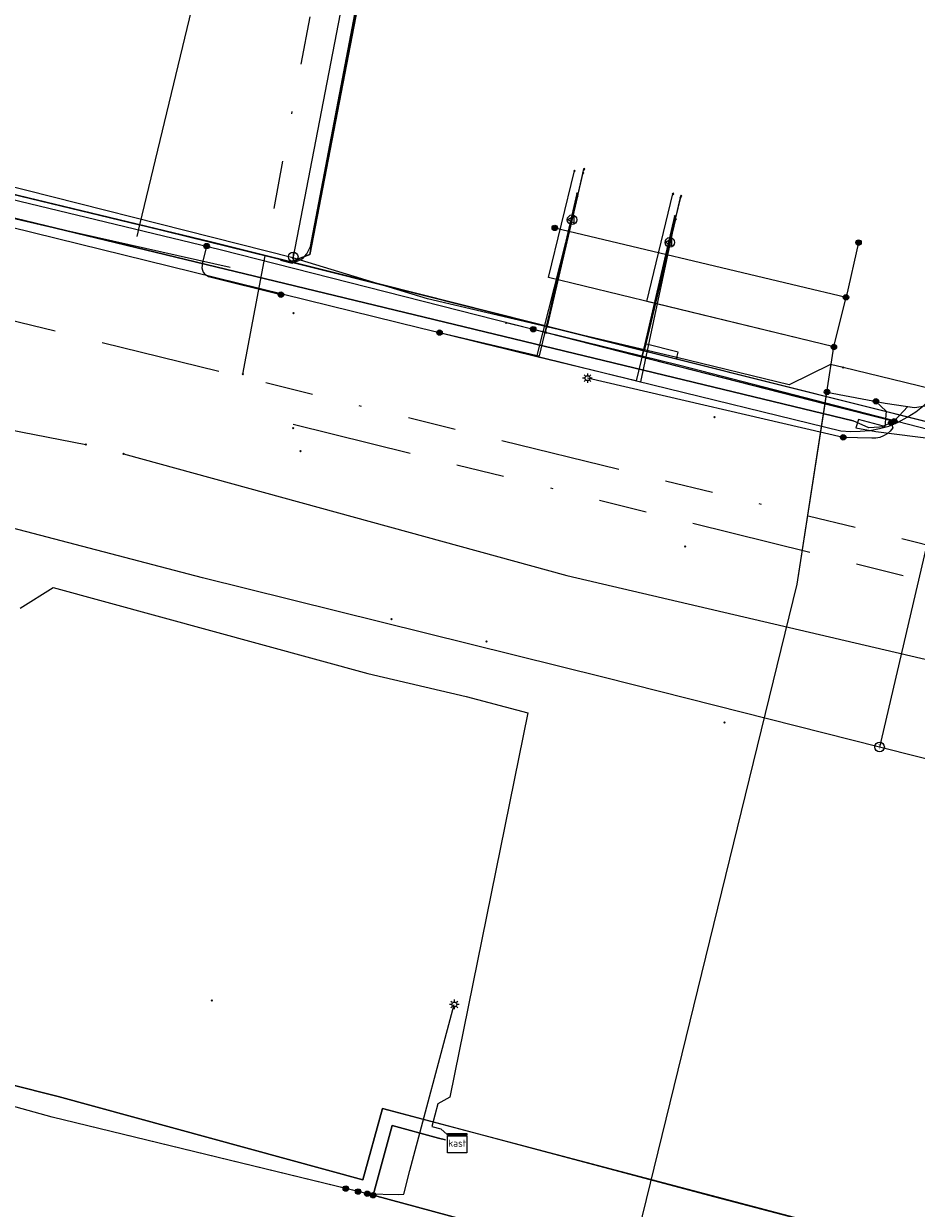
# Model space of a CAD drawing. Header units: metres. Extents: x 253430 to 254090, y 592748 to 593165.
# Tile 101 of 146: x 253690 to 253727, y 593025 to 593074. Entities that reach past the tile are written whole.
import ezdxf
from ezdxf.enums import TextEntityAlignment as Align
from ezdxf.lldxf.tags import DXFTag

# ---------------------------------------------------------------- set-up
doc = ezdxf.new("R2010")
doc.units = ezdxf.units.M
doc.linetypes.add('RI-OVERIG-SO', pattern=[17, 5, -2, 2, -2, 0, -2, 2, -2])
for name, color, linetype in [('B-WE-IE-MEUBILAIR-S', 7, 'Continuous'), ('B-WE-KL-DATA-G', 90, 'KL-DATA-SO'), ('B-WE-KL-DATA_DUCT-G', 90, 'Continuous'), ('B-WE-KL-DATA_HULPSTUK-S', 90, 'Continuous'), ('B-WE-KL-DATA_KABELBED-G', 90, 'Continuous'), ('B-WE-KL-DATA_MANTELBUIS-G', 90, 'Continuous'), ('B-WE-KL-ET_LS-G', 190, 'KL-LS-SO'), ('B-WE-KL-ET_LS_HULPSTUK-S', 190, 'Continuous'), ('B-WE-KL-ET_LS_KABELBED-G', 190, 'Continuous'), ('B-WE-KL-ET_LS_MANTELBUIS-G', 190, 'Continuous'), ('B-WE-KL-GAS_LD-G', 50, 'KL-GAS_LD-SO'), ('B-WE-KL-GAS_LD_HULPSTUK-S', 50, 'Continuous'), ('B-WE-KL-WATER-G', 170, 'KL-WATER-SO'), ('B-WE-KL-WATER_HULPSTUK-S', 170, 'Continuous'), ('B-WE-RI-VRIJVERVAL-G', 210, 'RI-OVERIG-SO'), ('B-WE-RI-VRIJVERVAL_HULPSTUK-S', 210, 'Continuous'), ('V-WE-KL-GAS_LD-G', 50, 'V-KL-GAS_LD-SO')]:
    doc.layers.add(name, color=color, linetype=linetype)
doc.styles.add('NLCS-ISO', font='txt')
doc.styles.get("Standard").update_dxf_attribs({"font": 'simplex.shx'})
tags = doc.linetypes.add('KL-DATA-SO', pattern='A,4,-1,[101,NLCS.SHX,S=0.5,R=0,X=0,Y=0],-1,4,-1,["D",Standard,S=1,R=0,X=-0.25,Y=-0.5],-1.5', length=12.5).pattern_tags.tags
tags[18] = DXFTag(74, 10)
tags = doc.linetypes.add('KL-GAS_LD-SO', pattern='A,4,-1,[69,NLCS.SHX,S=0.5,R=0,X=0,Y=0],-1,4,-1,["L",Standard,S=1,R=0,X=0.25,Y=-0.5],-2', length=13).pattern_tags.tags
tags[18] = DXFTag(74, 10)
tags = doc.linetypes.add('KL-LS-SO', pattern='A,4,-1,[103,NLCS.SHX,S=0.75,R=0,X=0,Y=0],-1,4,-1,["L",Standard,S=1,R=0,X=0,Y=-0.5],-2', length=13).pattern_tags.tags
tags[18] = DXFTag(74, 10)
doc.linetypes.add('KL-WATER-SO', pattern='A,7,-0.5,[168,NLCS.SHX,S=0.75,R=0,X=0.75,Y=0],-2', length=9.5)
tags = doc.linetypes.add('V-KL-GAS_LD-SO', pattern='A,2,[24,NLCS.SHX,S=0.5,R=0,X=0,Y=0],2,-1,[69,NLCS.SHX,S=0.5,R=0,X=0,Y=0],-1,2,[24,NLCS.SHX,S=0.5,R=0,X=0,Y=0],2,-1,["L",Standard,S=1,R=0,X=0.25,Y=-0.5],-2', length=13).pattern_tags.tags
tags[34] = DXFTag(74, 10)

# ---------------------------------------------------------------- blocks, each defined once
blk = doc.blocks.new('SKL-WTB_HULP_AFSLUITER-SO')
at = {"color": 0, "linetype": 'ByBlock', "lineweight": 18}
blk.add_lwpolyline([(0, 0.8), (0, -0.8)], dxfattribs=at)
blk.add_circle((0, 0), 1, dxfattribs=at)
at = {"color": 0, "linetype": 'ByBlock', "lineweight": 18, "style": 'NLCS-ISO', "flags": 1}
for tag, p in [('TYPE', (1.5, 0)), ('OMSCHRIJVING', (1.5, -3)), ('LABEL', (1.5, -1.5))]:
    blk.add_attdef(tag, p, '', height=1, dxfattribs=at)
blk = doc.blocks.new('SKL-WTB_HULP_OVERIG-SO')
at = {"color": 0, "linetype": 'ByBlock', "lineweight": 18}
for points in [[(-0.14, 0.14), (0.14, -0.14)], [(0.14, 0.14), (-0.14, -0.14)]]:
    blk.add_lwpolyline(points, dxfattribs=at)
at = {"color": 0, "linetype": 'ByBlock', "lineweight": 18, "style": 'NLCS-ISO', "flags": 1}
for tag, p in [('TYPE', (1.5, 0)), ('OMSCHRIJVING', (1.5, -3)), ('LABEL', (1.5, -1.5))]:
    blk.add_attdef(tag, p, '', height=1, dxfattribs=at)
blk = doc.blocks.new('SKL-WTB_HULP_MOF-SO')
at = {"linetype": 'ByBlock', "lineweight": 18}
h = blk.add_hatch(color=0, dxfattribs=at)
h.dxf.hatch_style = 1
h.paths.add_polyline_path([(-0.5625, 0, 1), (0.5625, 0, 1)])
at = {"color": 0, "linetype": 'ByBlock', "lineweight": 18}
blk.add_circle((0, 0), 0.5625, dxfattribs=at)
at = {"color": 0, "linetype": 'ByBlock', "lineweight": 18, "style": 'NLCS-ISO', "flags": 1}
for tag, p in [('TYPE', (1.5, 0)), ('OMSCHRIJVING', (1.5, -3)), ('LABEL', (1.5, -1.5))]:
    blk.add_attdef(tag, p, '', height=1, dxfattribs=at)
blk = doc.blocks.new('SKL-WTB_HULP_VERLOOP-SO')
at = {"color": 0, "linetype": 'ByBlock', "lineweight": 18}
for points in [[(0.44, 0.72), (-0.88, 0)], [(0.44, -0.72), (-0.88, 0)], [(0.44, -0.72), (0.44, 0.72)]]:
    blk.add_lwpolyline(points, dxfattribs=at)
blk.add_circle((0, 0), 1, dxfattribs=at)
at = {"color": 0, "linetype": 'ByBlock', "lineweight": 18, "style": 'NLCS-ISO', "flags": 1}
for tag, p in [('TYPE', (1.5, 0)), ('OMSCHRIJVING', (1.5, -3)), ('LABEL', (1.5, -1.5))]:
    blk.add_attdef(tag, p, '', height=1, dxfattribs=at)
blk = doc.blocks.new('SKL-WTB_HULP_T STUK-SO')
at = {"color": 0, "linetype": 'ByBlock', "lineweight": 18}
blk.add_circle((0, 0), 1, dxfattribs=at)
at = {"color": 0, "linetype": 'ByBlock', "lineweight": -2, "style": 'NLCS-ISO'}
blk.add_text('T', height=1, dxfattribs=at).set_placement((0, 0), align=Align.MIDDLE_CENTER)
at = {"color": 0, "linetype": 'ByBlock', "lineweight": 18, "style": 'NLCS-ISO', "flags": 1}
for tag, p in [('TYPE', (1.5, 0)), ('OMSCHRIJVING', (1.5, -3)), ('LABEL', (1.5, -1.5))]:
    blk.add_attdef(tag, p, '', height=1, dxfattribs=at)
blk = doc.blocks.new('SKL-WTB_HULP_KAST-SO')
at = {"color": 0, "linetype": 'ByBlock', "lineweight": 18}
for points in [[(-2, 2), (2, 2), (2, 1.68), (-2, 1.68)], [(-2, 1.52), (2, 1.52), (2, -2), (-2, -2)]]:
    blk.add_lwpolyline(points, close=True, dxfattribs=at)
at = {"color": 0, "linetype": 'ByBlock', "lineweight": 18, "style": 'NLCS-ISO'}
blk.add_text('kast', height=1.5, dxfattribs=at).set_placement((0, 0), align=Align.MIDDLE_CENTER)
at = {"color": 0, "linetype": 'ByBlock', "lineweight": 18, "style": 'NLCS-ISO', "flags": 1}
for tag, p in [('TYPE', (2.5, 0)), ('OMSCHRIJVING', (2.5, -3)), ('LABEL', (2.5, -1.5))]:
    blk.add_attdef(tag, p, '', height=1, dxfattribs=at)
blk = doc.blocks.new('SIE-MEUBILAIR_PAAL_LICHTMAST-SO')
for points in [[(-0.62, 0), (-1, 0)], [(-0.71, 0.71), (-0.44, 0.44)], [(0, 1), (0, 0.62)], [(0.44, 0.44), (0.71, 0.71)], [(1, 0), (0.62, 0)], [(-0.71, -0.71), (-0.44, -0.44)], [(0, -0.62), (0, -1)], [(0.44, -0.44), (0.71, -0.71)]]:
    blk.add_lwpolyline(points)
blk.add_circle((0, 0), 0.5)
blk = doc.blocks.new('SRI-HULP_OVERIG-SO')
at = {"color": 0, "linetype": 'ByBlock', "lineweight": 18}
for points in [[(-0.14, 0.14), (0.14, -0.14)], [(0.14, 0.14), (-0.14, -0.14)]]:
    blk.add_lwpolyline(points, dxfattribs=at)
at = {"color": 0, "linetype": 'ByBlock', "lineweight": 18, "style": 'NLCS-ISO', "flags": 1}
for tag, p in [('TYPE', (1.5, 0)), ('OMSCHRIJVING', (1.5, -3)), ('LABEL', (1.5, -1.5))]:
    blk.add_attdef(tag, p, '', height=1, dxfattribs=at)

msp = doc.modelspace()

# ---------------------------------------------------------------- linework, layer by layer
at = {"layer": 'B-WE-KL-DATA-G'}
for points in [[(253683.376, 593030.728), (253683.516, 593031.247), (253678.362, 593032.536), (253678.129, 593032.709), (253678.971, 593035.434), (253680.074, 593039.853), (253685.289, 593059.545), (253687.08, 593065.507), (253687.461, 593066.254), (253687.514, 593066.343), (253687.696, 593067.157), (253698.05, 593064.662), (253701.372, 593063.835), (253702.179, 593064.142), (253717.831, 593145.251), (253720.988, 593162.273), (253721.082, 593162.807)], [(253700.955, 593063.906), (253701.442, 593063.788), (253701.75, 593063.908), (253701.885, 593063.978), (253702.051, 593064.17), (253702.205, 593064.471), (253715.239, 593132.723), (253720.985, 593162.808)], [(253705.065, 593121.907), (253706.032, 593121.488), (253703.551, 593115.354), (253699.076, 593105.865), (253698.242, 593100.575), (253698.409, 593089.588), (253698.761, 593080.534), (253695.106, 593065.371), (253675.633, 593070.064), (253675.798, 593070.751)], [(253694.514, 593120.16), (253694.428, 593119.98), (253703.668, 593115.642), (253703.551, 593115.354), (253699.076, 593105.865), (253698.242, 593100.575), (253698.409, 593089.588), (253698.761, 593080.534), (253695.106, 593065.371), (253675.633, 593070.064), (253675.798, 593070.751)], [(253697.229, 593118.886), (253697.143, 593118.705), (253703.668, 593115.642), (253703.551, 593115.354), (253699.076, 593105.865), (253698.242, 593100.575), (253698.409, 593089.588), (253698.761, 593080.534), (253695.106, 593065.371), (253675.633, 593070.064), (253675.798, 593070.751)], [(253690.434, 593118.538), (253690.519, 593118.72), (253702.49, 593113.104), (253699.076, 593105.865), (253698.242, 593100.575), (253698.409, 593089.588), (253698.761, 593080.534), (253695.106, 593065.371), (253675.633, 593070.064), (253675.798, 593070.751)], [(253693.148, 593117.265), (253693.234, 593117.446), (253702.49, 593113.104), (253699.076, 593105.865), (253698.242, 593100.575), (253698.409, 593089.588), (253698.761, 593080.534), (253695.106, 593065.371), (253675.633, 593070.064), (253675.798, 593070.751)], [(253695.863, 593115.991), (253695.949, 593116.172), (253702.49, 593113.104), (253699.076, 593105.865), (253698.242, 593100.575), (253698.409, 593089.588), (253698.761, 593080.534), (253695.106, 593065.371), (253675.633, 593070.064), (253675.798, 593070.751)], [(253688.559, 593114.564), (253688.645, 593114.745), (253700.613, 593109.126), (253699.076, 593105.865), (253698.242, 593100.575), (253698.409, 593089.588), (253698.761, 593080.534), (253695.106, 593065.371), (253675.633, 593070.064), (253675.798, 593070.751)], [(253691.273, 593113.29), (253691.359, 593113.471), (253700.613, 593109.126), (253699.076, 593105.865), (253698.242, 593100.575), (253698.409, 593089.588), (253698.761, 593080.534), (253695.106, 593065.371), (253675.633, 593070.064), (253675.798, 593070.751)], [(253693.988, 593112.015), (253694.074, 593112.196), (253700.613, 593109.126), (253699.076, 593105.865), (253698.242, 593100.575), (253698.409, 593089.588), (253698.761, 593080.534), (253695.106, 593065.371), (253675.633, 593070.064), (253675.798, 593070.751)], [(253691.867, 593102.099), (253691.883, 593101.9), (253698.537, 593102.443), (253698.242, 593100.575), (253698.409, 593089.588), (253698.761, 593080.534), (253695.106, 593065.371), (253675.633, 593070.064), (253675.798, 593070.751)], [(253688.877, 593101.855), (253688.893, 593101.656), (253698.537, 593102.443), (253698.242, 593100.575), (253698.409, 593089.588), (253698.761, 593080.534), (253695.106, 593065.371), (253675.633, 593070.064), (253675.798, 593070.751)], [(253685.888, 593101.611), (253685.904, 593101.412), (253698.537, 593102.443), (253698.242, 593100.575), (253698.409, 593089.588), (253698.761, 593080.534), (253695.106, 593065.371), (253675.633, 593070.064), (253675.798, 593070.751)], [(253689.46, 593094.711), (253689.477, 593094.512), (253698.323, 593095.235), (253698.409, 593089.588), (253698.761, 593080.534), (253695.106, 593065.371), (253675.633, 593070.064), (253675.798, 593070.751)], [(253692.45, 593094.955), (253692.467, 593094.756), (253698.323, 593095.235), (253698.409, 593089.588), (253698.761, 593080.534), (253695.106, 593065.371), (253675.633, 593070.064), (253675.798, 593070.751)], [(253693.102, 593086.982), (253693.118, 593086.782), (253698.501, 593087.223), (253698.761, 593080.534), (253695.106, 593065.371), (253675.633, 593070.064), (253675.798, 593070.751)], [(253690.112, 593086.738), (253690.128, 593086.538), (253698.501, 593087.223), (253698.761, 593080.534), (253695.106, 593065.371), (253675.633, 593070.064), (253675.798, 593070.751)], [(253717.362, 593065.611), (253716.062, 593060.149), (253703.555, 593063.292), (253698.05, 593064.662), (253675.633, 593070.064), (253675.798, 593070.751)], [(253682.739, 593067.298), (253691.16, 593065.352), (253698.868, 593063.611)], [(253687.696, 593067.157), (253698.05, 593064.662), (253703.555, 593063.292), (253716.062, 593060.149), (253736.844, 593054.945), (253738.605, 593061.991), (253739.473, 593061.789)], [(253687.696, 593067.157), (253698.05, 593064.662), (253703.555, 593063.292), (253716.062, 593060.149), (253740.713, 593053.978), (253748.31, 593052.008), (253793.243, 593040.292), (253801.755, 593038.07), (253801.826, 593037.936), (253802.816, 593037.177), (253805.532, 593035.885), (253832.321, 593029.19), (253835.946, 593028.249), (253837.651, 593027.806), (253841.671, 593026.744), (253845.441, 593025.729), (253846.29, 593025.299), (253846.63, 593026.57), (253852.722, 593026.943), (253861.299, 593024.862), (253860.657, 593022.472)], [(253713.299, 593066.559), (253712.032, 593061.161), (253716.062, 593060.149), (253736.844, 593054.945), (253738.605, 593061.991), (253739.473, 593061.789)], [(253744.63, 592958.421), (253744.409, 592957.551), (253740.882, 592958.46), (253739.058, 592958.951), (253725.579, 592962.55), (253733.765, 592993.169), (253739.274, 593013.798), (253740.642, 593019.333), (253719.009, 593025.005), (253705.193, 593028.693), (253704.375, 593025.729), (253691.721, 593029.194), (253683.516, 593031.247), (253683.376, 593030.728)]]:
    msp.add_lwpolyline(points, dxfattribs=at)
at = {"layer": 'B-WE-KL-DATA_DUCT-G'}
for points in [[(253683.376, 593030.728), (253683.516, 593031.247), (253678.362, 593032.536), (253678.129, 593032.709), (253678.971, 593035.434), (253683.624, 593053.258), (253685.289, 593059.545), (253687.08, 593065.507), (253687.514, 593066.343), (253687.696, 593067.157), (253695.349, 593065.313), (253701.372, 593063.835), (253702.179, 593064.142), (253717.831, 593145.251), (253721.082, 593162.807)], [(253721.075, 593162.765), (253717.831, 593145.251), (253702.179, 593064.142), (253701.372, 593063.835), (253695.349, 593065.313)]]:
    msp.add_lwpolyline(points, dxfattribs=at)
at = {"layer": 'B-WE-KL-DATA_KABELBED-G'}
for points in [[(253721.075, 593162.765), (253717.831, 593145.251), (253702.179, 593064.142), (253701.372, 593063.835)], [(253698.501, 593087.223), (253698.761, 593080.534), (253695.106, 593065.371)], [(253707.564, 593060.899), (253709.41, 593060.446), (253711.525, 593059.93), (253711.603, 593059.911), (253715.712, 593058.908), (253715.747, 593058.9), (253724.236, 593056.828), (253724.636, 593056.8), (253725.037, 593056.804), (253725.436, 593056.842), (253725.83, 593056.912), (253726.218, 593057.015), (253726.612, 593057.182), (253726.991, 593057.382), (253727.349, 593057.616), (253727.686, 593057.88), (253727.998, 593058.173), (253728.283, 593058.493), (253728.539, 593058.836), (253728.763, 593059.201), (253728.954, 593059.584), (253729.11, 593059.983), (253729.685, 593062.561), (253732.305, 593075.397)], [(253707.564, 593060.899), (253711.614, 593059.955), (253711.71, 593059.933), (253713.297, 593066.551), (253713.306, 593066.588), (253713.564, 593067.689)], [(253687.696, 593067.157), (253695.106, 593065.371)], [(253685.95, 593066.218), (253706.754, 593061.099), (253707.564, 593060.899)], [(253707.564, 593060.899), (253711.525, 593059.93), (253711.603, 593059.911), (253711.603, 593059.912), (253711.604, 593059.914), (253711.614, 593059.955), (253713.297, 593066.551), (253713.299, 593066.559)], [(253707.564, 593060.899), (253711.604, 593059.914), (253715.748, 593058.903), (253715.921, 593058.861), (253717.362, 593065.612), (253717.566, 593066.514)], [(253713.299, 593066.559), (253712.032, 593061.161)], [(253695.106, 593065.371), (253694.989, 593064.885)], [(253695.106, 593065.371), (253695.349, 593065.313)], [(253695.349, 593065.313), (253701.372, 593063.835)], [(253707.564, 593060.899), (253711.603, 593059.912), (253715.712, 593058.908), (253715.747, 593058.9), (253715.748, 593058.903), (253717.36, 593065.601)], [(253717.362, 593065.611), (253716.062, 593060.149)], [(253701.372, 593063.835), (253712.032, 593061.161)], [(253712.032, 593061.161), (253716.062, 593060.149)], [(253716.062, 593060.149), (253736.844, 593054.945)], [(253683.516, 593031.247), (253691.721, 593029.194), (253704.375, 593025.729), (253705.193, 593028.693), (253740.642, 593019.333), (253738.577, 593011.189)]]:
    msp.add_lwpolyline(points, dxfattribs=at)
at = {"layer": 'B-WE-KL-DATA_MANTELBUIS-G'}
for points in [[(253721.115, 593162.807), (253702.205, 593064.472)], [(253687.696, 593067.157), (253698.05, 593064.662), (253736.844, 593054.945)]]:
    msp.add_lwpolyline(points, dxfattribs=at)
at = {"layer": 'B-WE-KL-ET_LS-G'}
for points in [[(253723.655, 593058.431), (253726.073, 593057.972), (253727.29, 593057.786), (253727.746, 593057.862), (253728.315, 593058.102), (253728.627, 593058.317), (253729.375, 593059.226), (253729.589, 593059.624), (253729.966, 593060.602), (253730.285, 593061.623), (253730.751, 593064.067), (253735.962, 593088.888), (253742.03, 593119.572), (253746.484, 593142.514), (253750.433, 593162.565)], [(253726.446, 593057.218), (253727.009, 593057.829), (253727.29, 593057.786), (253727.746, 593057.862), (253728.315, 593058.102), (253728.627, 593058.317), (253729.375, 593059.226), (253729.589, 593059.624), (253729.966, 593060.602), (253730.285, 593061.623), (253730.751, 593064.067), (253735.962, 593088.888), (253742.03, 593119.572), (253746.484, 593142.514), (253750.433, 593162.565)], [(253725.688, 593058.045), (253726.118, 593057.639), (253726.051, 593056.985), (253725.397, 593056.947), (253724.742, 593057.23), (253687.889, 593066.128), (253686.981, 593066.432), (253685.599, 593067.12), (253684.351, 593067.343), (253676, 593069.356), (253673.011, 593070.902), (253672.471, 593071.234), (253672.144, 593071.494), (253671.989, 593071.791), (253671.815, 593072.087), (253671.746, 593072.83), (253673.206, 593073.547)], [(253674.82, 593070.361), (253674.86, 593070.121), (253675.089, 593069.987), (253698.461, 593064.353), (253711.454, 593061.04)], [(253723.944, 593060.303), (253712.091, 593063.19), (253713.17, 593067.619)], [(253723.944, 593060.303), (253716.171, 593062.196), (253717.26, 593066.664)], [(253712.351, 593065.245), (253722.473, 593062.843), (253724.446, 593062.365)], [(253697.893, 593064.49), (253697.721, 593063.803), (253697.7, 593063.687), (253697.698, 593063.583), (253697.715, 593063.49), (253697.752, 593063.409), (253697.806, 593063.339), (253697.88, 593063.28), (253697.973, 593063.233), (253698.085, 593063.197), (253700.975, 593062.474)], [(253724.966, 593064.638), (253724.446, 593062.365)], [(253723.655, 593058.431), (253723.944, 593060.303), (253724.446, 593062.365)], [(253711.454, 593061.04), (253726.446, 593057.218)], [(253724.329, 593056.551), (253713.708, 593059.008)], [(253707.819, 593027.386), (253707.523, 593027.454), (253705.593, 593027.98), (253704.808, 593025.091), (253715.489, 593022.196), (253722.422, 593050.459), (253723.655, 593058.431)], [(253726.446, 593057.218), (253726.007, 593057.02), (253724.96, 593057.287), (253724.859, 593056.939), (253725.677, 593056.795), (253737.003, 593055.36), (253736.598, 593053.812), (253757.543, 593048.328), (253767.006, 593045.78)], [(253726.325, 593057.163), (253726.39, 593056.939), (253726.283, 593056.807), (253726.155, 593056.696), (253726.009, 593056.609), (253725.851, 593056.548), (253725.684, 593056.516), (253725.515, 593056.513), (253724.329, 593056.551)], [(253690.142, 593049.455), (253691.513, 593050.321), (253704.583, 593046.744), (253708.676, 593045.788), (253711.236, 593045.116), (253707.99, 593029.157), (253707.491, 593028.884), (253707.24, 593027.945), (253707.619, 593027.844), (253707.876, 593027.607)], [(253704.56, 593025.151), (253705.877, 593025.115), (253706.076, 593025.138), (253706.338, 593026.11), (253708.177, 593033.009)], [(253703.673, 593025.366), (253691.483, 593028.324), (253680.94, 593031.251), (253670.912, 592994.811), (253670.411, 592993.177), (253669.196, 592988.572), (253667.395, 592982.031), (253664.305, 592970.739), (253662.321, 592961.198), (253666.643, 592960.004), (253675.531, 592957.715), (253678.298, 592956.942)], [(253704.808, 593025.091), (253691.483, 593028.324), (253680.94, 593031.251), (253680.437, 593029.42)], [(253707.819, 593027.386), (253707.523, 593027.454), (253705.593, 593027.98), (253704.808, 593025.091), (253704.185, 593025.242)], [(253721.788, 593020.511), (253718.073, 593021.496), (253704.808, 593025.091), (253705.593, 593027.98), (253707.523, 593027.454), (253707.819, 593027.386)], [(253704.185, 593025.242), (253703.673, 593025.366)]]:
    msp.add_lwpolyline(points, dxfattribs=at)
at = {"layer": 'B-WE-KL-ET_LS_KABELBED-G'}
for points in [[(253727.009, 593057.829), (253727.29, 593057.786), (253727.746, 593057.862), (253728.315, 593058.102), (253728.627, 593058.317), (253729.375, 593059.226), (253729.589, 593059.624), (253729.966, 593060.602), (253730.285, 593061.623), (253730.751, 593064.067), (253735.962, 593088.888), (253742.03, 593119.572), (253746.484, 593142.514), (253750.433, 593162.565)], [(253675.089, 593069.987), (253698.461, 593064.353), (253711.454, 593061.04)], [(253712.351, 593065.245), (253722.473, 593062.843), (253724.446, 593062.365)], [(253724.966, 593064.638), (253724.446, 593062.365)], [(253723.655, 593058.431), (253723.944, 593060.303), (253724.446, 593062.365)], [(253711.454, 593061.04), (253723.58, 593057.949)], [(253723.58, 593057.949), (253723.655, 593058.431)], [(253723.655, 593058.431), (253726.073, 593057.972), (253727.009, 593057.829)], [(253715.489, 593022.196), (253722.422, 593050.459), (253723.58, 593057.949)], [(253723.58, 593057.949), (253726.446, 593057.218)], [(253727.009, 593057.829), (253726.446, 593057.218)], [(253726.446, 593057.218), (253726.007, 593057.02), (253724.96, 593057.287), (253724.859, 593056.939), (253725.677, 593056.795), (253737.003, 593055.36)], [(253690.142, 593049.455), (253691.513, 593050.321), (253704.583, 593046.744), (253708.676, 593045.788), (253711.236, 593045.116), (253707.99, 593029.157), (253707.491, 593028.884), (253707.24, 593027.945), (253707.619, 593027.844), (253707.876, 593027.607)], [(253703.673, 593025.366), (253691.483, 593028.324), (253680.94, 593031.251), (253680.437, 593029.42)], [(253704.808, 593025.091), (253705.593, 593027.98), (253707.523, 593027.454), (253707.819, 593027.386)], [(253704.185, 593025.242), (253703.673, 593025.366)], [(253704.808, 593025.091), (253704.185, 593025.242)], [(253715.489, 593022.196), (253704.808, 593025.091)]]:
    msp.add_lwpolyline(points, dxfattribs=at)
at = {"layer": 'B-WE-KL-ET_LS_MANTELBUIS-G'}
msp.add_lwpolyline([(253687.889, 593066.128), (253724.742, 593057.23)], dxfattribs=at)
at = {"layer": 'B-WE-KL-GAS_LD-G'}
for points in [[(253749.79, 593162.571), (253745.372, 593140.186), (253743.859, 593132.586), (253735.219, 593090.115), (253732.775, 593074.541), (253730.679, 593065.402), (253728.872, 593056.578), (253728.138, 593053.523), (253725.838, 593043.696)], [(253713.07, 593065.584), (253713.528, 593067.532)], [(253717.128, 593064.642), (253717.597, 593066.583)], [(253711.972, 593060.904), (253713.07, 593065.584)], [(253715.984, 593059.914), (253717.128, 593064.642)], [(253737.218, 593054.583), (253730.47, 593056.196), (253717.548, 593059.528), (253710.331, 593061.309)], [(253725.838, 593043.696), (253714.398, 593046.583), (253697.715, 593050.713), (253685.972, 593053.784)], [(253739.725, 593040.192), (253725.838, 593043.696)]]:
    msp.add_lwpolyline(points, dxfattribs=at)
at = {"layer": 'B-WE-KL-WATER-G'}
for points in [[(253715.971, 593139.009), (253701.487, 593064.045)], [(253724.332, 593059.445), (253723.804, 593059.57), (253722.089, 593058.734), (253717.413, 593059.866), (253712.026, 593061.137), (253707.061, 593062.302), (253701.475, 593063.997), (253687.016, 593067.65)], [(253712.026, 593061.137), (253712.267, 593062.302), (253713.28, 593066.67)], [(253717.413, 593059.866), (253717.468, 593060.091), (253716.109, 593060.427), (253717.339, 593065.729)], [(253701.487, 593064.045), (253701.475, 593063.997)], [(253729.499, 593058.194), (253724.332, 593059.445)]]:
    msp.add_lwpolyline(points, dxfattribs=at)
at = {"layer": 'B-WE-RI-VRIJVERVAL-G'}
for points in [[(253699.4, 593059.17), (253706.39, 593096.35)], [(253731.62, 593051.14), (253659.97, 593068.72)], [(253701.49, 593057.1), (253730.19, 593049.98)]]:
    msp.add_lwpolyline(points, dxfattribs=at)
at = {"layer": 'V-WE-KL-GAS_LD-G'}
for points in [[(253470.292, 593109.266), (253502.852, 593101.146), (253524.239, 593096.232), (253568.913, 593085.661), (253588.763, 593080.991), (253607.751, 593076.472), (253628.539, 593071.492), (253642.627, 593068.198), (253672.73, 593061.08), (253681.898, 593058.574), (253686.962, 593057.399), (253692.874, 593056.256)], [(253694.445, 593055.871), (253712.852, 593050.809), (253745.808, 593043.126), (253782.816, 593033.253), (253807.597, 593026.765), (253836.541, 593019.509)]]:
    msp.add_lwpolyline(points, dxfattribs=at)

# ---------------------------------------------------------------- block references
at = {"layer": 'B-WE-IE-MEUBILAIR-S', "xscale": 0.2, "yscale": 0.2, "zscale": 0.2}
for p in [(253713.708, 593059.008), (253708.177, 593033.009)]:
    msp.add_blockref('SIE-MEUBILAIR_PAAL_LICHTMAST-SO', p, dxfattribs=at)
at = {"layer": 'B-WE-KL-DATA_HULPSTUK-S', "xscale": 0.2, "yscale": 0.2, "zscale": 0.2}
for name, p in [('SKL-WTB_HULP_OVERIG-SO', (253713.564, 593067.689)), ('SKL-WTB_HULP_OVERIG-SO', (253713.299, 593066.559)), ('SKL-WTB_HULP_OVERIG-SO', (253717.566, 593066.514)), ('SKL-WTB_HULP_OVERIG-SO', (253717.36, 593065.601)), ('SKL-WTB_HULP_MOF-SO', (253707.564, 593060.899)), ('SKL-WTB_HULP_MOF-SO', (253707.564, 593060.899)), ('SKL-WTB_HULP_OVERIG-SO', (253707.564, 593060.899)), ('SKL-WTB_HULP_OVERIG-SO', (253707.564, 593060.899)), ('SKL-WTB_HULP_OVERIG-SO', (253707.564, 593060.899)), ('SKL-WTB_HULP_OVERIG-SO', (253707.564, 593060.899)), ('SKL-WTB_HULP_OVERIG-SO', (253707.564, 593060.899)), ('SKL-WTB_HULP_OVERIG-SO', (253707.564, 593060.899))]:
    msp.add_blockref(name, p, dxfattribs=at)
at = {"layer": 'B-WE-KL-ET_LS_HULPSTUK-S', "xscale": 0.2, "yscale": 0.2, "zscale": 0.2}
for name, p in [('SKL-WTB_HULP_OVERIG-SO', (253713.17, 593067.619)), ('SKL-WTB_HULP_OVERIG-SO', (253717.26, 593066.664)), ('SKL-WTB_HULP_MOF-SO', (253712.351, 593065.245)), ('SKL-WTB_HULP_MOF-SO', (253724.966, 593064.638)), ('SKL-WTB_HULP_MOF-SO', (253697.893, 593064.49)), ('SKL-WTB_HULP_MOF-SO', (253700.975, 593062.474)), ('SKL-WTB_HULP_MOF-SO', (253724.446, 593062.365)), ('SKL-WTB_HULP_MOF-SO', (253711.454, 593061.04)), ('SKL-WTB_HULP_MOF-SO', (253723.944, 593060.303)), ('SKL-WTB_HULP_MOF-SO', (253723.944, 593060.303)), ('SKL-WTB_HULP_MOF-SO', (253723.655, 593058.431)), ('SKL-WTB_HULP_MOF-SO', (253725.688, 593058.045)), ('SKL-WTB_HULP_MOF-SO', (253726.446, 593057.218)), ('SKL-WTB_HULP_MOF-SO', (253726.325, 593057.163)), ('SKL-WTB_HULP_MOF-SO', (253724.329, 593056.551)), ('SKL-WTB_HULP_KAST-SO', (253708.3, 593027.249)), ('SKL-WTB_HULP_MOF-SO', (253703.673, 593025.366)), ('SKL-WTB_HULP_MOF-SO', (253704.185, 593025.242)), ('SKL-WTB_HULP_MOF-SO', (253704.56, 593025.151)), ('SKL-WTB_HULP_MOF-SO', (253704.808, 593025.091))]:
    msp.add_blockref(name, p, dxfattribs=at)
at = {"layer": 'B-WE-KL-GAS_LD_HULPSTUK-S', "xscale": 0.2, "yscale": 0.2, "zscale": 0.2}
for name, p in [('SKL-WTB_HULP_OVERIG-SO', (253713.528, 593067.532)), ('SKL-WTB_HULP_OVERIG-SO', (253717.597, 593066.583)), ('SKL-WTB_HULP_VERLOOP-SO', (253713.07, 593065.584)), ('SKL-WTB_HULP_VERLOOP-SO', (253717.128, 593064.642)), ('SKL-WTB_HULP_OVERIG-SO', (253710.331, 593061.309)), ('SKL-WTB_HULP_OVERIG-SO', (253711.972, 593060.904)), ('SKL-WTB_HULP_OVERIG-SO', (253715.984, 593059.914)), ('SKL-WTB_HULP_OVERIG-SO', (253692.874, 593056.256)), ('SKL-WTB_HULP_OVERIG-SO', (253694.445, 593055.871)), ('SKL-WTB_HULP_T STUK-SO', (253725.838, 593043.696))]:
    msp.add_blockref(name, p, dxfattribs=at)
at = {"layer": 'B-WE-KL-WATER_HULPSTUK-S', "xscale": 0.2, "yscale": 0.2, "zscale": 0.2}
for name, p in [('SKL-WTB_HULP_OVERIG-SO', (253713.28, 593066.67)), ('SKL-WTB_HULP_OVERIG-SO', (253717.339, 593065.729)), ('SKL-WTB_HULP_AFSLUITER-SO', (253701.487, 593064.045)), ('SKL-WTB_HULP_OVERIG-SO', (253701.475, 593063.997)), ('SKL-WTB_HULP_OVERIG-SO', (253712.026, 593061.137)), ('SKL-WTB_HULP_OVERIG-SO', (253717.413, 593059.866)), ('SKL-WTB_HULP_OVERIG-SO', (253724.332, 593059.445))]:
    msp.add_blockref(name, p, dxfattribs=at)
at = {"layer": 'B-WE-RI-VRIJVERVAL_HULPSTUK-S', "xscale": 0.2, "yscale": 0.2, "zscale": 0.2}
for p in [(253701.498, 593061.712), (253699.4, 593059.17), (253718.99, 593057.385), (253701.484, 593056.938), (253701.786, 593055.976), (253717.768, 593052.018), (253705.574, 593049.003), (253709.518, 593048.072), (253719.394, 593044.707), (253698.112, 593033.171)]:
    msp.add_blockref('SRI-HULP_OVERIG-SO', p, dxfattribs=at)

doc.saveas('drawing.dxf')
